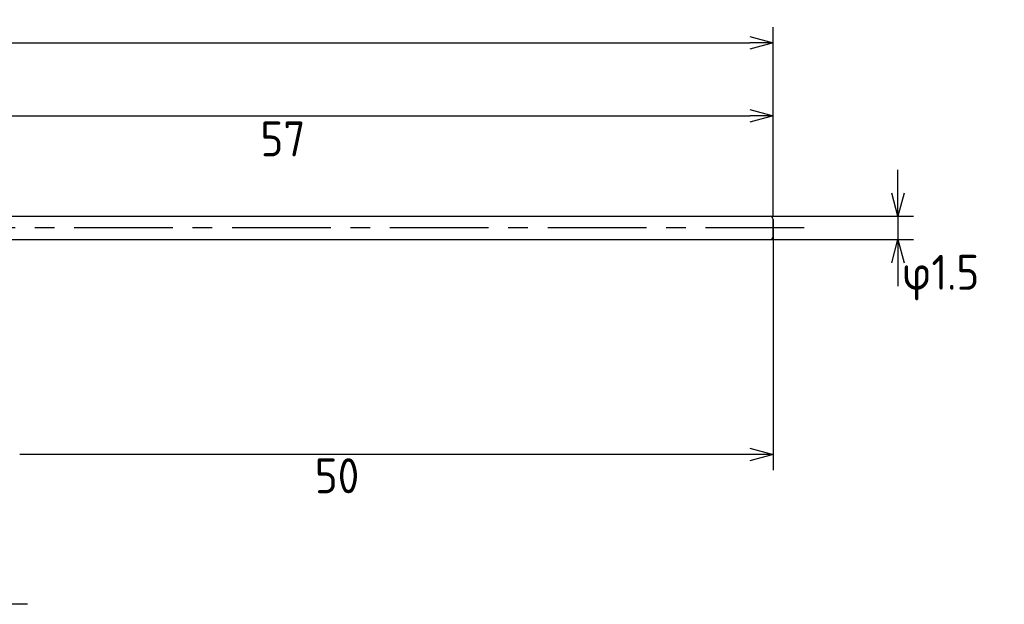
# Model space of a CAD drawing. Extents: x 95 to 253, y 168 to 213.
# Tile 3 of 3: x 190 to 253, y 176 to 213. Entities that reach past the tile are written whole.
import ezdxf

# ---------------------------------------------------------------- set-up
doc = ezdxf.new("R2010")
doc.units = 0
doc.header["$LTSCALE"] = 0.2
doc.linetypes.add('CENTER', pattern=[50.8, 31.75, -6.35, 6.35, -6.35])
doc.layers.get('0').update_dxf_attribs({"linetype": 'CONTINUOUS'})
doc.layers.get('DEFPOINTS').update_dxf_attribs({"linetype": 'CONTINUOUS'})
for name, color, linetype in [('18-0-CON', 3, 'CONTINUOUS'), ('18-2-CEN', 1, 'CENTER'), ('35-0-CON', 7, 'CONTINUOUS')]:
    doc.layers.add(name, color=color, linetype=linetype)
doc.styles.get("Standard").update_dxf_attribs({"font": 'isocp.shx', "bigfont": 'bigfont.shx'})
doc.dimstyles.get("Standard").update_dxf_attribs({"dimtxt": 0.18, "dimasz": 0.18, "dimexe": 0.18, "dimexo": 0.0625, "dimgap": 0.09, "dimtad": 0, "dimtih": 1, "dimtoh": 1, "dimzin": 0, "dimcen": 0.09, "dimazin": 3, "dimtfac": 1, "dimtofl": 0, "dimtmove": 0, "dimatfit": 3})

# ---------------------------------------------------------------- blocks, each defined once
blk = doc.blocks.new('_OPEN30')
at = {"color": 0, "linetype": 'BYBLOCK'}
for p, q in [((-1, 0.268), (0, 0)), ((0, 0), (-1, -0.268)), ((0, 0), (-1, 0))]:
    blk.add_line(p, q, dxfattribs=at)
blk = doc.blocks.new('*D108')
at = {"layer": '18-0-CON', "color": 161}
for p, q in [((100, 203.55), (100, 212.925)), ((238, 200.8), (238, 212.925)), ((101.5, 211.925), (236.5, 211.925))]:
    blk.add_line(p, q, dxfattribs=at)
at = {"layer": 'DEFPOINTS', "color": 0}
for p in [(238, 211.925), (100, 203.3), (238, 200.55)]:
    blk.add_point(p, dxfattribs=at)
at = {"layer": '18-0-CON', "color": 161, "xscale": 1.499999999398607, "yscale": 1.499999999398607, "zscale": 1.499999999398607, "rotation": 180}
blk.add_blockref('_OPEN30', (100, 211.925), dxfattribs=at)
at = {"layer": '18-0-CON', "color": 161, "xscale": 1.499999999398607, "yscale": 1.499999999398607, "zscale": 1.499999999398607}
blk.add_blockref('_OPEN30', (238, 211.925), dxfattribs=at)
at = {"layer": '18-0-CON', "color": 161}
blk.add_text('(138)', height=2.25, dxfattribs=at).set_placement((164.5, 209.43))
blk = doc.blocks.new('*D122')
at = {"layer": '18-0-CON', "color": 161}
for p, q in [((246.038, 202.25), (246.038, 203.75)), ((237.853, 200.75), (247.038, 200.75)), ((246.038, 200.75), (246.038, 199.25)), ((237.853, 199.25), (247.038, 199.25)), ((246.038, 197.75), (246.038, 196.25))]:
    blk.add_line(p, q, dxfattribs=at)
at = {"layer": 'DEFPOINTS', "color": 0}
for p in [(237.603, 200.75), (237.603, 199.25), (246.038, 199.25)]:
    blk.add_point(p, dxfattribs=at)
at = {"layer": '18-0-CON', "color": 161, "xscale": 1.499999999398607, "yscale": 1.499999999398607, "zscale": 1.499999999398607}
for p, rotation in [((246.038, 200.75), 270), ((246.038, 199.25), 90)]:
    blk.add_blockref('_OPEN30', p, dxfattribs=dict(at, rotation=rotation))
at = {"layer": '18-0-CON', "color": 161}
blk.add_text('φ1.5', height=2.25, dxfattribs=at).set_placement((246.288, 196.018))

msp = doc.modelspace()

# ---------------------------------------------------------------- linework, layer by layer
at = {"layer": '18-0-CON', "color": 161}
for p, q in [((238.00005, 200.8), (238.00005, 208.21523)), ((182.50005, 207.21523), (236.50005, 207.21523)), ((238.00005, 199.75), (238.00005, 184.40609)), ((236.50005, 185.40609), (189.50005, 185.40609))]:
    msp.add_line(p, q, dxfattribs=at)
at = {"layer": '18-2-CEN'}
for p, q in [((240.00005, 200), (98.00145, 200)), ((190.00005, 175.75896), (98.00145, 175.75896))]:
    msp.add_line(p, q, dxfattribs=at)
at = {"layer": '35-0-CON'}
for p, q in [((181.00005, 200.75), (237.80005, 200.75)), ((238.00005, 199.45), (238.00005, 200.55)), ((238.00005, 200.55), (238.00005, 199.45)), ((238.00005, 199.45), (238.00005, 200.55)), ((181.00005, 199.25), (237.80005, 199.25))]:
    msp.add_line(p, q, dxfattribs=at)
for centre, start, end in [((237.80005, 200.55), 0, 90), ((237.80005, 200.55), 0, 90), ((237.80005, 200.55), 0, 90), ((237.80005, 199.45), 270, 0), ((237.80005, 199.45), 270, 0), ((237.80005, 199.45), 270, 0)]:
    msp.add_arc(centre, 0.2, start, end, dxfattribs=at)

# ---------------------------------------------------------------- block references
at = {"layer": '18-0-CON', "color": 161}
for p, xscale, yscale, zscale in [((238.00005, 207.21523), 1.499999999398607, 1.499999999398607, 1.499999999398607), ((238.00005, 185.40609), 1.499999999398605, 1.499999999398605, 1.499999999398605)]:
    msp.add_blockref('_OPEN30', p, dxfattribs=dict(at, xscale=xscale, yscale=yscale, zscale=zscale))

# ---------------------------------------------------------------- texts
for s, p in [('57', (205, 204.608)), ('50', (208.5, 182.911))]:
    msp.add_text(s, height=2.25, dxfattribs=at).set_placement(p)

# ---------------------------------------------------------------- dimensions: what is measured, and where the dimension line sits
at = {"layer": '18-0-CON'}
dim = msp.add_linear_dim(base=(238.00005, 211.92515), p1=(100, 203.3), p2=(238.00005, 200.55), dimstyle='Standard', override={"dimscale": 0.5, "dimpost": '(<>)', "dimblk1": 'OPEN30', "dimblk2": 'OPEN30', "dimsah": 1}, dxfattribs=at)
dim.commit()
dim.dimension.update_dxf_attribs({"geometry": '*D108', "text_midpoint": (169.00003, 213.41265)})
dim = msp.add_linear_dim(base=(246.03776, 199.25), p1=(237.60348, 200.75), p2=(237.60348, 199.25), angle=90, dimstyle='Standard', override={"dimscale": 0.5, "dimgap": 0.5, "dimpost": 'φ<>', "dimblk1": 'OPEN30', "dimblk2": 'OPEN30', "dimsah": 1, "dimtol": 0, "dimlim": 0, "dimtm": 0.05}, dxfattribs=at)
dim.commit()
dim.dimension.update_dxf_attribs({"geometry": '*D122', "text_midpoint": (250.78776, 200)})

doc.saveas('drawing.dxf')
